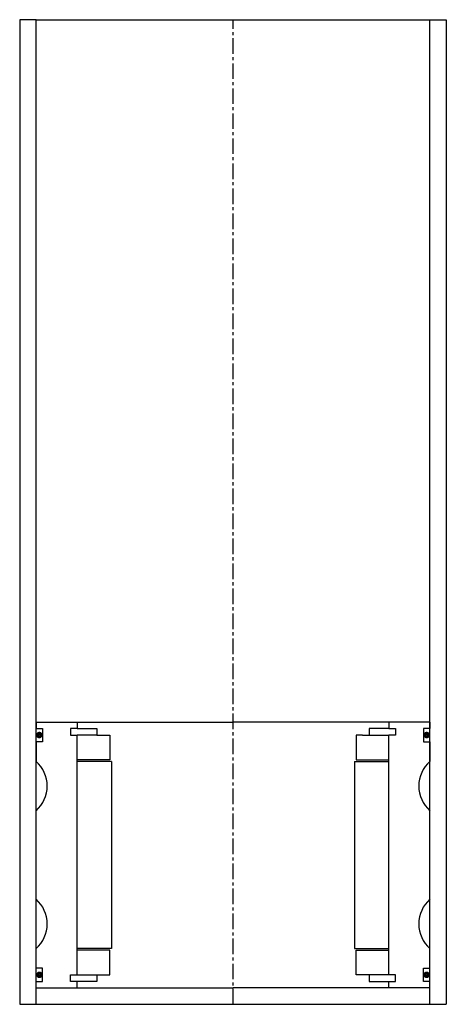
# Model space of a CAD drawing. Extents: x -65 to 65, y -10 to 290.
import ezdxf

# ---------------------------------------------------------------- set-up
doc = ezdxf.new("R2010")
doc.units = 0
doc.header["$LTSCALE"] = 0.15
doc.linetypes.add('CENTER', pattern=[50.8, 31.75, -6.35, 6.35, -6.35])
doc.layers.get('0').update_dxf_attribs({"linetype": 'CONTINUOUS'})
doc.layers.add('CENTER', color=9, linetype='CENTER')

msp = doc.modelspace()

# ---------------------------------------------------------------- linework, layer by layer
for p, q in [((-60, 290), (-65, 290)), ((-65, 290), (-65, -10)), ((-60, -10), (-60, 290)), ((-60, 290), (65, 290)), ((60, -10), (60, 290)), ((60, 290), (65, 290)), ((65, 290), (65, -10)), ((-60, 76), (-47.5, 76)), ((-60, 76), (-60, 74)), ((-47.5, 76), (0, 76)), ((-47.5, 76), (-47.5, 74)), ((47.5, 76), (0, 76)), ((47.5, 76), (47.5, 74)), ((60, 76), (47.5, 76)), ((60, 76), (60, 74)), ((-60, 74), (-58, 74)), ((-58, 74), (-58, 70)), ((-47.5, 74), (-49.5, 74)), ((-49.5, 74), (-49.5, 72)), ((-49.5, 72), (-47.5, 72)), ((-47.5, 74), (-41.5, 74)), ((-47.5, -1), (-47.5, 72)), ((-41.5, 72), (-47.5, 72)), ((-41.5, 74), (-41.5, 72)), ((-41.5, 72), (-37.5, 72)), ((-37.5, 72), (-37.5, 64.5)), ((39.5, 72), (37.5, 72)), ((37.5, 72), (37.5, 64.5)), ((39.5, 72), (47.5, 72)), ((47.5, 74), (41.5, 74)), ((41.5, 74), (41.5, 72)), ((47.5, 74), (49.5, 74)), ((49.5, 72), (47.5, 72)), ((47.5, -1), (47.5, 72)), ((49.5, 74), (49.5, 72)), ((60, 74), (58, 74)), ((58, 74), (58, 70)), ((-58, 70), (-60, 70)), ((-60, 70), (-60, 64)), ((58, 70), (60, 70)), ((60, 70), (60, 64)), ((-37.5, 64.5), (-47.5, 64.5)), ((-37, 64), (-47.5, 64)), ((-37, 64), (-37, 7)), ((37, 64), (37, 7)), ((37, 64), (47.5, 64)), ((37.5, 64.5), (47.5, 64.5)), ((-60, 22), (-60, 49)), ((60, 22), (60, 49)), ((-60, 1), (-60, 7)), ((-37, 7), (-47.5, 7)), ((-37.5, 6.5), (-47.5, 6.5)), ((-37.5, -1), (-37.5, 6.5)), ((37, 7), (47.5, 7)), ((37.5, -1), (37.5, 6.5)), ((37.5, 6.5), (47.5, 6.5)), ((60, 1), (60, 7)), ((-58, 1), (-60, 1)), ((-58, -3), (-58, 1)), ((58, -3), (58, 1)), ((58, 1), (60, 1)), ((-60, -3), (-58, -3)), ((-49.5, -3), (-49.5, -1)), ((-49.5, -1), (-47.5, -1)), ((-47.5, -3), (-49.5, -3)), ((-47.5, -1), (-41.5, -1)), ((-47.5, -5), (-47.5, -3)), ((-41.5, -3), (-47.5, -3)), ((-41.5, -1), (-41.5, -3)), ((-41.5, -1), (-37.5, -1)), ((39.5, -1), (37.5, -1)), ((47.5, -1), (39.5, -1)), ((41.5, -1), (41.5, -3)), ((41.5, -3), (47.5, -3)), ((49.5, -1), (47.5, -1)), ((47.5, -5), (47.5, -3)), ((47.5, -3), (49.5, -3)), ((49.5, -3), (49.5, -1)), ((60, -3), (58, -3)), ((-60, -5), (-47.5, -5)), ((-47.5, -5), (0, -5)), ((47.5, -5), (0, -5)), ((60, -5), (47.5, -5)), ((-60, -10), (-60, -8)), ((60, -10), (60, -8)), ((-65, -10), (65, -10))]:
    msp.add_line(p, q)
at = {"const_width": 0.95}
for points in [[(-58.51, 72.04, -1), (-59.56, 72.04, -1)], [(58.51, 72.04, 1), (59.56, 72.04, 1)], [(-58.45, -1.02, -1), (-59.5, -1.02, -1)], [(58.45, -1.02, 1), (59.5, -1.02, 1)]]:
    msp.add_lwpolyline(points, format="xyb", close=True, dxfattribs=at)
for centre, start, end in [((-66.61, 56.5), 311.4096, 48.5904), ((66.61, 56.5), 131.4096, 228.5904), ((-66.61, 14.5), 311.4096, 48.5904), ((66.61, 14.5), 131.4096, 228.5904)]:
    msp.add_arc(centre, 10, start, end)
at = {"layer": 'CENTER'}
for q in [(0, 290), (0, 71), (0, 71), (0, 71), (0, 58)]:
    msp.add_line((0, -10), q, dxfattribs=at)

doc.saveas('drawing.dxf')
